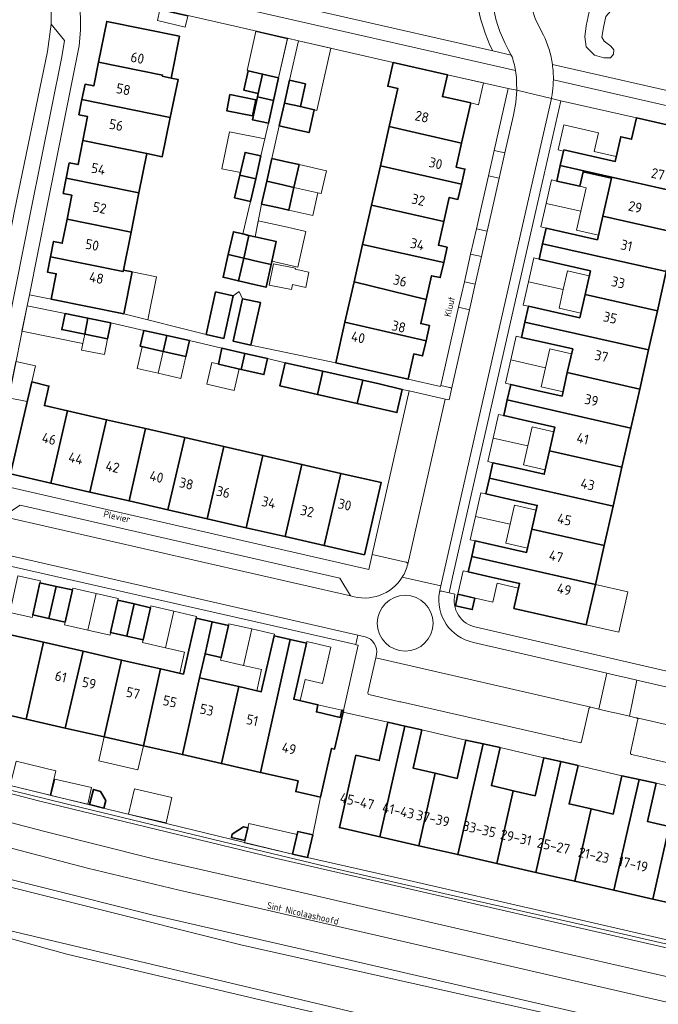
# Model space of a CAD drawing. Header units: metres. Extents: x 149984 to 156489, y 469398 to 478068.
# Tile 214 of 256: x 153212 to 153298, y 471893 to 472026. Entities that reach past the tile are written whole.
import ezdxf
from ezdxf.enums import TextEntityAlignment as Align

# ---------------------------------------------------------------- set-up
doc = ezdxf.new("R2010")
doc.units = ezdxf.units.M
doc.header["$LTSCALE"] = 0.75
for name, color, linetype, lineweight in [('B-WE-GR-BEPLANTING_CULTUUR_BOSPLANTSOEN-GV', 252, 'Continuous', 18), ('B-WE-GR-STRUIK-GV', 252, 'Continuous', 13), ('B-WE-OG-BEBOUWING-GV', 6, 'Continuous', 35), ('B-WE-OG-BEBOUWING-T18', 1, 'Continuous', 18), ('B-WE-OG-BEBOUWING_LUIFEL-GV', 6, 'Continuous', 18), ('B-WE-OG-BEBOUWING_OVERBOUWING-GV', 6, 'Continuous', 18), ('B-WE-OG-TERREIN_BEGROEID-GV', 252, 'Continuous', 18), ('B-WE-OG-TERREIN_ERF-GV', 252, 'Continuous', 18), ('B-WE-OG-TERREIN_OEVER-GV', 252, 'Continuous', 18), ('B-WE-OG-TOPOGRAFIE-T18', 7, 'Continuous', 18), ('B-WE-OG-WATER_MEER-GV', 252, 'Continuous', 18), ('B-WE-VH-GESLOTENVERHARDING_ASFALT-GV', 252, 'Continuous', 18), ('B-WE-VH-OPENVERHARDING_BETONSTRAATSTEEN-GV', 252, 'Continuous', 18), ('B-WE-VH-OPENVERHARDING_TEGEL-GV', 252, 'Continuous', 18)]:
    doc.layers.add(name, color=color, linetype=linetype, lineweight=lineweight)
doc.styles.add('NLCS-ISO-M500-T18', font='NLCS-ISO.ttf', dxfattribs={"height": 0.9})
doc.styles.add('NLCS-ISO-M750-T18', font='NLCS-ISO.ttf', dxfattribs={"height": 1.35})

msp = doc.modelspace()

# ---------------------------------------------------------------- linework, layer by layer
at = {"layer": 'B-WE-GR-BEPLANTING_CULTUUR_BOSPLANTSOEN-GV', "flags": 128}
msp.add_lwpolyline([(153356.097, 471867.787), (153356.269, 471868.544), (153354.807, 471868.817), (153339.88, 471871.833), (153316.633, 471877.492), (153292.601, 471882.981), (153266.595, 471888.606), (153245.396, 471893.479), (153218.42, 471899.88), (153202.957, 471904.16), (153183.502, 471909.725), (153147.79, 471919.13), (153125.564, 471925.743), (153105.393, 471931.173)], dxfattribs=at)
at = {"layer": 'B-WE-GR-STRUIK-GV', "flags": 128}
msp.add_lwpolyline([(153325.244, 471895.339), (153307.399, 471899.36), (153288.168, 471903.784), (153271.801, 471907.482), (153254.682, 471911.382), (153239.499, 471915.013), (153220.348, 471919.626), (153201.951, 471924.118), (153185.643, 471928.645), (153185.641, 471928.636), (153183.221, 471929.169), (153183.251, 471929.309), (153100.262, 471952.346), (153100.152, 471951.814), (153108.216, 471949.572), (153125.983, 471944.566), (153162.392, 471934.436), (153187.967, 471927.437), (153214.762, 471920.502), (153246.315, 471912.859), (153311.783, 471897.875), (153325.138, 471894.845), (153325.237, 471895.248)], dxfattribs=at)
at = {"layer": 'B-WE-OG-BEBOUWING-GV', "flags": 128}
for points in [[(153222.683, 472020.049), (153231.313, 472018.316), (153231.28, 472018.15), (153232.45, 472017.91), (153233.59, 472023.55), (153223.78, 472025.53)], [(153220.449, 472015.011), (153232.357, 472012.595), (153233.407, 472017.714), (153232.45, 472017.91), (153231.28, 472018.15), (153231.313, 472018.316), (153222.683, 472020.049), (153222.04, 472016.84), (153220.86, 472017.07)], [(153244.208, 472015.83), (153244.79, 472018.44), (153242.872, 472018.877), (153242.288, 472016.258)], [(153261.876, 472011.362), (153271.62, 472009.138), (153272.85, 472014.56), (153269.04, 472015.423), (153269.706, 472018.363), (153262.398, 472020.018), (153261.67, 472016.804), (153263.038, 472016.494)], [(153244.105, 472015.37), (153246.255, 472014.885), (153246.94, 472017.95), (153244.79, 472018.44), (153244.208, 472015.83)], [(153248.43, 472017.61), (153247.735, 472014.54), (153249.885, 472014.055), (153250.58, 472017.12)], [(153229.188, 472007.727), (153231.272, 472007.302), (153232.357, 472012.595), (153220.449, 472015.011), (153220.04, 472012.96), (153221.21, 472012.72), (153220.565, 472009.484)], [(153243.877, 472014.979), (153240.39, 472015.677), (153239.956, 472013.507), (153243.443, 472012.81)], [(153246.255, 472014.885), (153244.105, 472015.37), (153243.42, 472012.3), (153245.57, 472011.82)], [(153249.885, 472014.055), (153247.735, 472014.54), (153247.04, 472011.47), (153249.19, 472010.99), (153251.062, 472010.566), (153251.757, 472013.631)], [(153295.18, 472012.551), (153294.529, 472009.663), (153293.08, 472009.99), (153292.327, 472006.673), (153285.41, 472008.23), (153284.931, 472006.133), (153301.597, 472002.357), (153303.482, 472010.677)], [(153271.62, 472009.138), (153261.876, 472011.362), (153260.675, 472006.07), (153271.595, 472003.598), (153272.06, 472005.65), (153270.89, 472005.92)], [(153220.565, 472009.484), (153219.92, 472006.25), (153218.74, 472006.48), (153218.33, 472004.421), (153228.126, 472002.433), (153229.188, 472007.727)], [(153241.73, 472004.835), (153243.87, 472004.35), (153244.56, 472007.42), (153242.43, 472007.9)], [(153247.505, 472003.52), (153249.018, 472003.171), (153249.714, 472006.247), (153248.2, 472006.59), (153246.05, 472007.07), (153245.36, 472004.005)], [(153260.675, 472006.07), (153259.477, 472000.788), (153269.229, 471998.598), (153269.96, 472001.82), (153271.13, 472001.55), (153271.595, 472003.598)], [(153300.404, 471997.091), (153301.597, 472002.357), (153284.931, 472006.133), (153284.45, 472004.03), (153287.57, 472003.33), (153288.011, 472005.281), (153291.816, 472004.42), (153290.653, 471999.291)], [(153218.33, 472004.421), (153217.92, 472002.36), (153219.1, 472002.13), (153218.445, 471998.897), (153227.063, 471997.138), (153228.126, 472002.433)], [(153243.18, 472001.28), (153243.87, 472004.35), (153241.73, 472004.835), (153241.03, 472001.77)], [(153249.018, 472003.171), (153247.505, 472003.52), (153245.36, 472004.005), (153244.67, 472000.94), (153246.81, 472000.45), (153248.324, 472000.107)], [(153259.477, 472000.788), (153258.279, 471995.506), (153269.21, 471993.069), (153269.67, 471995.12), (153268.5, 471995.38), (153269.229, 471998.598)], [(153226, 471991.843), (153226.04, 471992.04), (153227.063, 471997.138), (153218.445, 471998.897), (153217.79, 471995.66), (153216.62, 471995.89), (153216.205, 471993.832)], [(153299.21, 471991.824), (153300.404, 471997.091), (153290.653, 471999.291), (153289.936, 471996.128), (153283.02, 471997.69), (153282.544, 471995.595)], [(153242.25, 471993.652), (153242.955, 471996.718), (153242.154, 471996.902), (153240.86, 471997.2), (153240.165, 471994.135)], [(153242.25, 471993.652), (153244.335, 471993.17), (153245.95, 471992.797), (153246.647, 471995.874), (153245.03, 471996.24), (153243.786, 471996.526), (153242.955, 471996.718)], [(153266.85, 471988.058), (153267.58, 471991.28), (153268.75, 471991.02), (153269.21, 471993.069), (153258.279, 471995.506), (153257.134, 471990.458)], [(153282.544, 471995.595), (153282.07, 471993.51), (153288.983, 471991.926), (153288.264, 471988.757), (153298.015, 471986.549), (153299.21, 471991.824)], [(153226.04, 471992.04), (153226, 471991.843), (153216.205, 471993.832), (153215.79, 471991.77), (153216.97, 471991.54), (153216.29, 471988.14), (153226.07, 471986.16), (153227.21, 471991.8)], [(153240.165, 471994.135), (153239.47, 471991.07), (153241.546, 471990.587), (153242.25, 471993.652)], [(153244.335, 471993.17), (153242.25, 471993.652), (153241.546, 471990.587), (153243.64, 471990.1), (153245.257, 471989.734), (153245.95, 471992.797)], [(153266.825, 471982.527), (153267.29, 471984.57), (153266.12, 471984.84), (153266.85, 471988.058), (153257.134, 471990.458), (153255.896, 471984.999)], [(153240.842, 471988.573), (153238.45, 471989.101), (153237.183, 471983.359), (153239.575, 471982.831)], [(153296.821, 471981.281), (153298.015, 471986.549), (153288.264, 471988.757), (153287.55, 471985.609), (153280.64, 471987.16), (153280.145, 471984.998)], [(153243.233, 471981.912), (153244.5, 471987.653), (153242.108, 471988.182), (153240.841, 471982.44)], [(153220.82, 471983.4), (153221.25, 471985.555), (153218.17, 471986.17), (153217.73, 471984.02)], [(153224.33, 471984.94), (153221.25, 471985.555), (153220.82, 471983.4), (153223.91, 471982.78)], [(153255.896, 471984.999), (153254.66, 471979.55), (153264.42, 471977.34), (153265.19, 471980.74), (153266.36, 471980.48), (153266.825, 471982.527)], [(153280.145, 471984.998), (153279.68, 471982.97), (153282.8, 471982.27), (153286.6, 471981.417), (153285.876, 471978.224), (153295.628, 471976.015), (153296.821, 471981.281)], [(153231.38, 471981.075), (153231.87, 471983.22), (153228.8, 471983.91), (153228.31, 471981.77)], [(153231.87, 471983.22), (153231.38, 471981.075), (153234.45, 471980.38), (153234.94, 471982.53)], [(153241.9, 471978.665), (153242.395, 471980.815), (153239.32, 471981.52), (153238.83, 471979.37)], [(153241.9, 471978.665), (153244.97, 471977.96), (153245.47, 471980.11), (153242.395, 471980.815)], [(153252.928, 471978.403), (153249.85, 471979.1), (153247.844, 471979.554), (153247.132, 471976.426), (153252.206, 471975.272)], [(153257.562, 471974.054), (153258.295, 471977.189), (153252.928, 471978.403), (153252.206, 471975.272)], [(153285.876, 471978.224), (153285.158, 471975.06), (153281.38, 471975.92), (153278.26, 471976.63), (153277.784, 471974.548), (153294.437, 471970.758), (153295.628, 471976.015)], [(153216.256, 471963.33), (153218.492, 471973.081), (153215.39, 471973.79), (153216, 471976.42), (153213.67, 471976.96), (153210.82, 471964.57)], [(153257.562, 471974.054), (153262.898, 471972.84), (153263.61, 471975.97), (153260.5, 471976.69), (153258.295, 471977.189)], [(153277.784, 471974.548), (153277.3, 471972.43), (153280.41, 471971.72), (153284.204, 471970.854), (153283.487, 471967.691), (153293.241, 471965.482), (153294.437, 471970.758)], [(153221.517, 471962.131), (153223.759, 471971.877), (153218.492, 471973.081), (153216.256, 471963.33)], [(153223.759, 471971.877), (153221.517, 471962.131), (153226.788, 471960.929), (153229.027, 471970.673)], [(153234.294, 471969.469), (153229.027, 471970.673), (153226.788, 471960.929), (153232.039, 471959.731)], [(153237.31, 471958.529), (153239.562, 471968.265), (153234.294, 471969.469), (153232.039, 471959.731)], [(153239.562, 471968.265), (153237.31, 471958.529), (153242.571, 471957.329), (153244.83, 471967.061)], [(153242.571, 471957.329), (153247.842, 471956.127), (153250.097, 471965.857), (153244.83, 471967.061)], [(153293.241, 471965.482), (153283.487, 471967.691), (153282.768, 471964.523), (153278.96, 471965.38), (153275.85, 471966.08), (153275.384, 471964.002), (153292.048, 471960.215)], [(153250.097, 471965.857), (153247.842, 471956.127), (153253.093, 471954.93), (153255.365, 471964.653)], [(153255.365, 471964.653), (153253.093, 471954.93), (153258.53, 471953.69), (153260.76, 471963.42)], [(153281.096, 471957.148), (153290.854, 471954.948), (153292.048, 471960.215), (153275.384, 471964.002), (153274.91, 471961.89), (153278.01, 471961.19), (153281.817, 471960.33)], [(153290.854, 471954.948), (153281.096, 471957.148), (153280.381, 471953.994), (153276.58, 471954.85), (153273.47, 471955.55), (153272.991, 471953.466), (153289.661, 471949.682)], [(153272.991, 471953.466), (153272.51, 471951.37), (153275.62, 471950.67), (153279.432, 471949.812), (153278.67, 471946.45), (153288.43, 471944.25), (153289.661, 471949.682)], [(153216.965, 471949.425), (153214.78, 471949.913), (153213.805, 471945.59), (153215.986, 471945.103)], [(153216.965, 471949.425), (153215.986, 471945.103), (153218.176, 471944.614), (153219.151, 471948.937)], [(153226.515, 471942.708), (153227.488, 471947.052), (153225.295, 471947.552), (153224.315, 471943.21)], [(153271.134, 471948.36), (153270.785, 471946.809), (153273.058, 471946.298), (153273.407, 471947.848)], [(153227.488, 471947.052), (153226.515, 471942.708), (153228.701, 471942.21), (153229.69, 471946.549)], [(153237.039, 471940.329), (153238.015, 471944.656), (153235.822, 471945.157), (153234.844, 471940.824), (153234.118, 471937.608), (153231.055, 471938.304), (153228.722, 471927.949), (153233.983, 471926.753), (153236.313, 471937.11)], [(153238.015, 471944.656), (153237.039, 471940.329), (153239.222, 471939.836), (153240.207, 471944.156)], [(153209.123, 471940.107), (153207.995, 471935.185), (153207.445, 471932.784), (153212.917, 471931.54), (153215.269, 471941.89), (153209.816, 471943.129)], [(153218.181, 471930.344), (153220.586, 471940.682), (153215.269, 471941.89), (153212.917, 471931.54)], [(153239.254, 471925.555), (153244.525, 471924.357), (153248.534, 471942.273), (153246.341, 471942.773), (153244.622, 471935.222), (153241.572, 471935.915)], [(153252.605, 471921.004), (153254.093, 471927.588), (153254.504, 471927.493), (153255.639, 471932.493), (153255.688, 471932.709), (153255.493, 471932.753), (153255.271, 471931.778), (153252.044, 471932.511), (153252.265, 471933.486), (153248.998, 471934.228), (153250.716, 471941.775), (153248.534, 471942.273), (153244.525, 471924.357), (153249.591, 471923.206), (153249.264, 471921.772)], [(153220.586, 471940.682), (153218.181, 471930.344), (153223.452, 471929.146), (153225.796, 471939.499)], [(153231.055, 471938.304), (153225.796, 471939.499), (153223.452, 471929.146), (153228.722, 471927.949)], [(153233.983, 471926.753), (153239.254, 471925.555), (153241.572, 471935.915), (153236.313, 471937.11)], [(153261.689, 471931.132), (153260.519, 471925.961), (153257.373, 471926.682), (153255.144, 471916.921), (153260.586, 471915.682), (153263.984, 471930.612)], [(153266.279, 471930.091), (153263.984, 471930.612), (153260.586, 471915.682), (153265.841, 471914.486), (153268.062, 471924.246), (153265.093, 471924.935)], [(153265.841, 471914.486), (153271.115, 471913.286), (153274.514, 471928.219), (153272.21, 471928.726), (153271.031, 471923.557), (153268.062, 471924.246)], [(153276.352, 471912.094), (153278.584, 471921.901), (153275.639, 471922.584), (153276.818, 471927.711), (153274.514, 471928.219), (153271.115, 471913.286)], [(153278.584, 471921.901), (153276.352, 471912.094), (153281.615, 471910.896), (153285.011, 471925.817), (153282.707, 471926.345), (153281.529, 471921.218)], [(153285.011, 471925.817), (153281.615, 471910.896), (153286.871, 471909.7), (153289.089, 471919.442), (153286.118, 471920.126), (153287.315, 471925.289)], [(153292.146, 471908.499), (153295.539, 471923.407), (153293.244, 471923.912), (153292.059, 471918.757), (153289.089, 471919.442), (153286.871, 471909.7)], [(153295.539, 471923.407), (153292.146, 471908.499), (153297.398, 471907.304), (153299.625, 471917.089), (153296.672, 471917.763), (153297.833, 471922.902)], [(153221.451, 471920.06), (153223.388, 471919.549), (153223.662, 471920.588), (153222.951, 471921.81), (153221.981, 471922.066)], [(153297.398, 471907.304), (153302.643, 471906.11), (153306.036, 471921.017), (153303.738, 471921.553), (153302.578, 471916.414), (153299.625, 471917.089)], [(153242.23, 471917.04), (153240.698, 471916.032), (153240.596, 471915.59), (153242.413, 471915.172), (153242.812, 471916.906)], [(153250.87, 471912.893), (153251.569, 471915.934), (153249.546, 471916.4), (153248.847, 471913.358)]]:
    msp.add_lwpolyline(points, close=True, dxfattribs=at)
at = {"layer": 'B-WE-OG-BEBOUWING_LUIFEL-GV', "flags": 128}
for points in [[(153246.94, 472017.95), (153248.135, 472023.194), (153243.907, 472024.158), (153242.711, 472018.914)], [(153251.757, 472013.631), (153252.092, 472013.555), (153253.989, 472021.931), (153249.64, 472022.92), (153248.43, 472017.61), (153250.58, 472017.12), (153249.885, 472014.055)], [(153269.706, 472018.363), (153269.04, 472015.423), (153272.85, 472014.56), (153273.919, 472014.318), (153274.586, 472017.261)], [(153285.37, 472008.057), (153285.41, 472008.23), (153292.327, 472006.673), (153292.477, 472007.335), (153289.516, 472008.001), (153290.085, 472010.532), (153285.403, 472011.586), (153284.646, 472008.22)], [(153241.799, 472005.179), (153242.43, 472007.9), (153244.56, 472007.42), (153245.092, 472009.698), (153240.327, 472010.659), (153239.323, 472005.678)], [(153249.714, 472006.247), (153249.018, 472003.171), (153252.26, 472002.436), (153252.694, 472002.338), (153253.391, 472005.414)], [(153284.45, 472004.03), (153283.739, 472004.19), (153283.026, 472001.014), (153287.703, 471999.957), (153288.421, 472003.138), (153287.57, 472003.33)], [(153252.26, 472002.436), (153249.018, 472003.171), (153248.324, 472000.107), (153251.566, 471999.373)], [(153287.703, 471999.957), (153283.026, 472001.014), (153282.312, 471997.85), (153283.02, 471997.69), (153289.936, 471996.128), (153290.076, 471996.746), (153287.128, 471997.412)], [(153243.786, 471996.527), (153246.647, 471995.874), (153246.048, 471993.228), (153249.559, 471992.433), (153250.647, 471997.233), (153248.136, 471997.802), (153244.218, 471998.689)], [(153282.07, 471993.51), (153281.368, 471993.671), (153280.634, 471990.47), (153285.326, 471989.417), (153285.888, 471991.921), (153288.832, 471991.26), (153288.983, 471991.926)], [(153227.21, 471991.8), (153226.07, 471986.16), (153229.323, 471985.34), (153230.509, 471991.123)], [(153285.326, 471989.417), (153280.634, 471990.47), (153279.927, 471987.32), (153280.64, 471987.16), (153287.55, 471985.609), (153287.695, 471986.247), (153284.762, 471986.906)], [(153218.17, 471986.17), (153213.04, 471987.2), (153212.36, 471983.81), (153220.572, 471982.163), (153220.82, 471983.4), (153217.73, 471984.02)], [(153223.91, 471982.78), (153220.82, 471983.4), (153220.572, 471982.163), (153220.398, 471981.267), (153223.499, 471980.664)], [(153279.68, 471982.97), (153278.986, 471983.126), (153278.274, 471979.954), (153282.955, 471978.889), (153283.532, 471981.424), (153286.451, 471980.76), (153286.6, 471981.417)], [(153231.38, 471981.075), (153228.559, 471981.714), (153227.895, 471978.781), (153230.716, 471978.142)], [(153231.38, 471981.075), (153230.716, 471978.142), (153233.786, 471977.447), (153234.45, 471980.38)], [(153213.67, 471976.96), (153214.167, 471979.118), (153211.54, 471979.723), (153210.555, 471974.813), (153213.061, 471974.311)], [(153241.65, 471978.722), (153237.958, 471979.57), (153237.287, 471976.651), (153240.979, 471975.803)], [(153282.955, 471978.889), (153278.274, 471979.954), (153277.554, 471976.791), (153278.26, 471976.63), (153285.158, 471975.06), (153285.293, 471975.654), (153282.37, 471976.319)], [(153277.3, 471972.43), (153276.598, 471972.59), (153275.871, 471969.405), (153280.563, 471968.349), (153281.141, 471970.917), (153284.069, 471970.258), (153284.204, 471970.854)], [(153280.563, 471968.349), (153275.871, 471969.405), (153275.158, 471966.236), (153275.85, 471966.08), (153282.768, 471964.523), (153282.907, 471965.136), (153279.987, 471965.794)], [(153273.497, 471958.858), (153278.185, 471957.803), (153278.767, 471960.37), (153281.677, 471959.711), (153281.817, 471960.33), (153274.91, 471961.89), (153274.215, 471962.046)], [(153278.185, 471957.803), (153273.497, 471958.858), (153272.787, 471955.704), (153273.47, 471955.55), (153280.381, 471953.994), (153280.513, 471954.574), (153277.606, 471955.229)], [(153272.51, 471951.37), (153271.846, 471951.52), (153271.134, 471948.36), (153275.822, 471947.305), (153276.396, 471949.853), (153279.294, 471949.201), (153279.432, 471949.812)], [(153213.805, 471945.59), (153214.78, 471949.913), (153214.835, 471950.158), (153211.814, 471950.84), (153210.703, 471945.914), (153213.724, 471945.233)], [(153222.341, 471948.466), (153219.204, 471949.173), (153219.151, 471948.937), (153218.176, 471944.614), (153218.093, 471944.248), (153221.231, 471943.54)], [(153222.341, 471948.466), (153221.231, 471943.54), (153224.236, 471942.862), (153224.315, 471943.21), (153225.295, 471947.552), (153225.348, 471947.787)], [(153289.661, 471949.682), (153288.43, 471944.25), (153292.804, 471943.257), (153294.037, 471948.689)], [(153232.828, 471946.083), (153229.744, 471946.786), (153229.69, 471946.549), (153228.622, 471941.862), (153231.706, 471941.159)], [(153232.828, 471946.083), (153231.706, 471941.159), (153234.286, 471940.573), (153233.637, 471937.717), (153234.118, 471937.608), (153235.822, 471945.157), (153235.875, 471945.388)], [(153243.344, 471943.685), (153240.26, 471944.388), (153240.207, 471944.156), (153239.222, 471939.836), (153239.138, 471939.467), (153242.221, 471938.763)], [(153243.344, 471943.685), (153242.221, 471938.763), (153244.659, 471938.21), (153244.012, 471935.361), (153244.622, 471935.222), (153246.341, 471942.773), (153246.391, 471942.99)], [(153250.716, 471941.775), (153248.998, 471934.228), (153249.871, 471934.03), (153250.519, 471936.876), (153252.89, 471936.336), (153254.01, 471941.256), (153250.766, 471941.994)], [(153255.493, 471932.753), (153252.265, 471933.486), (153252.044, 471932.511), (153255.271, 471931.778)], [(153223.452, 471929.146), (153222.721, 471925.918), (153227.992, 471924.725), (153228.722, 471927.949)], [(153242.949, 471917.5), (153242.34, 471914.853), (153248.847, 471913.358), (153249.455, 471916.004)]]:
    msp.add_lwpolyline(points, close=True, dxfattribs=at)
at = {"layer": 'B-WE-OG-BEBOUWING_OVERBOUWING-GV', "flags": 128}
for points in [[(153230.618, 472025.642), (153234.359, 472024.783), (153234.697, 472026.255), (153230.957, 472027.114)], [(153246.267, 471992.876), (153245.69, 471990.016), (153248.672, 471989.415), (153248.806, 471990.078), (153250.621, 471989.712), (153251.036, 471991.767), (153249.183, 471992.141), (153249.212, 471992.282)], [(153210.783, 471922.603), (153216.143, 471921.301), (153216.941, 471924.586), (153211.581, 471925.888)], [(153216.79, 471923.469), (153216.265, 471921.23), (153221.227, 471920.066), (153221.752, 471922.306)], [(153226.739, 471918.727), (153231.799, 471917.584), (153232.566, 471920.982), (153227.507, 471922.126)]]:
    msp.add_lwpolyline(points, close=True, dxfattribs=at)
at = {"layer": 'B-WE-OG-TERREIN_BEGROEID-GV', "flags": 128}
for points in [[(153214.226, 472035.642), (153275.83, 472021.57)], [(153281.73, 472025.51), (153282.66, 472023.7)], [(153283.862, 472019.728), (153319.684, 472011.625), (153327.573, 472023.67), (153326.756, 472024.475)], [(153100.971, 471976.704), (153098.355, 471963.569), (153095.438, 471949.326), (153096.428, 471949.061), (153098.517, 471948.477), (153129.103, 471939.924), (153152.39, 471933.375), (153185.103, 471924.371), (153215.252, 471916.427), (153229.926, 471912.767), (153248.701, 471908.477), (153284.875, 471900.134)], [(153284.875, 471900.134), (153325.764, 471890.793), (153326.527, 471894.154), (153325.247, 471894.456), (153325.123, 471894.552), (153325.102, 471894.696), (153325.138, 471894.845), (153311.783, 471897.875), (153246.315, 471912.859), (153214.762, 471920.502), (153187.967, 471927.437), (153162.392, 471934.436), (153125.983, 471944.566), (153108.216, 471949.572), (153100.152, 471951.814), (153100.262, 471952.346), (153100.381, 471952.921), (153105.32, 471976.796), (153102.434, 471977.379)], [(153320.672, 471897.006), (153304.185, 471900.704), (153283.865, 471905.357), (153263.975, 471909.916), (153250.87, 471912.893), (153248.847, 471913.358), (153202.058, 471924.722), (153185.761, 471929.182), (153185.643, 471928.645), (153201.951, 471924.118)], [(153201.951, 471924.118), (153220.348, 471919.626), (153239.499, 471915.013), (153254.682, 471911.382), (153271.801, 471907.482), (153288.168, 471903.784), (153307.399, 471899.36), (153325.244, 471895.339)], [(153199.717, 471912.729), (153229.87, 471905.174), (153261.072, 471898.033), (153293.304, 471890.61), (153351.322, 471877.779), (153358.022, 471876.262), (153358.11, 471876.648), (153358.472, 471878.407), (153358.1, 471879.672), (153323.695, 471887.781), (153244.247, 471906.051), (153233.552, 471908.479), (153221.212, 471911.447), (153182.602, 471921.582)]]:
    msp.add_lwpolyline(points, dxfattribs=at)
at = {"layer": 'B-WE-OG-TERREIN_BEGROEID-GV'}
for points in [[(153275.83, 472021.57, -0.168113), (153273.934, 472035.096)], [(153280.661, 472032.478, 0.1307457), (153281.73, 472025.51)], [(153282.66, 472023.7, -0.0769973), (153283.862, 472019.728)]]:
    msp.add_lwpolyline(points, format="xyb", dxfattribs=at)
at = {"layer": 'B-WE-OG-TERREIN_BEGROEID-GV', "flags": 128}
for points in [[(153290.002, 472028.983), (153291.43, 472029.322), (153292.412, 472029.67), (153293.33, 472029.48), (153293.742, 472029.322), (153293.995, 472028.435), (153293.552, 472027.801), (153292.697, 472027.485), (153291.746, 472026.978), (153291.081, 472026.218), (153290.764, 472024.697), (153290.543, 472023.398), (153290.828, 472022.86), (153291.746, 472022.195), (153292.126, 472021.719), (153292.095, 472021.118), (153291.683, 472020.642), (153290.796, 472020.611), (153289.561, 472020.991), (153288.418, 472022.106), (153288.249, 472023.475), (153288.426, 472024.922), (153288.803, 472026.808)], [(153290.002, 472028.983), (153288.803, 472026.808), (153288.426, 472024.922), (153288.249, 472023.475), (153288.418, 472022.106), (153289.561, 472020.991), (153290.796, 472020.611), (153291.683, 472020.642), (153292.095, 472021.118), (153292.126, 472021.719), (153291.746, 472022.195), (153290.828, 472022.86), (153290.543, 472023.398), (153290.764, 472024.697), (153291.081, 472026.218), (153291.746, 472026.978), (153292.697, 472027.485), (153293.552, 472027.801), (153293.995, 472028.435), (153293.742, 472029.322), (153293.33, 472029.48), (153292.412, 472029.67), (153291.43, 472029.322)]]:
    msp.add_lwpolyline(points, close=True, dxfattribs=at)
at = {"layer": 'B-WE-OG-TERREIN_ERF-GV', "flags": 128}
for points in [[(153220.2, 472027.36), (153220.27, 472025.34), (153220.25, 472024.35), (153220.05, 472022.24), (153219.89, 472021.37), (153215.624, 472000), (153213.37, 471988.71), (153216.29, 471988.14), (153216.97, 471991.54), (153215.79, 471991.77), (153216.205, 471993.832), (153216.62, 471995.89), (153217.79, 471995.66), (153218.445, 471998.897), (153219.1, 472002.13), (153217.92, 472002.36), (153218.33, 472004.421), (153218.74, 472006.48), (153219.92, 472006.25), (153220.565, 472009.484), (153221.21, 472012.72), (153220.04, 472012.96), (153220.449, 472015.011), (153220.86, 472017.07), (153222.04, 472016.84), (153222.683, 472020.049), (153223.78, 472025.53), (153233.59, 472023.55), (153232.45, 472017.91), (153233.407, 472017.714), (153232.357, 472012.595), (153231.272, 472007.302), (153229.188, 472007.727), (153228.126, 472002.433), (153227.063, 471997.138), (153226.04, 471992.04), (153227.21, 471991.8), (153226.07, 471986.16), (153237.183, 471983.359), (153238.45, 471989.101), (153240.842, 471988.573), (153241.644, 471989.14), (153242.108, 471988.182), (153244.5, 471987.653), (153243.233, 471981.912), (153254.66, 471979.55), (153255.896, 471984.999), (153257.134, 471990.458), (153258.279, 471995.506), (153259.477, 472000.788), (153260.675, 472006.07), (153261.876, 472011.362), (153263.038, 472016.494), (153261.67, 472016.804), (153262.398, 472020.018), (153249.64, 472022.92), (153248.43, 472017.61), (153250.58, 472017.12), (153249.885, 472014.055), (153251.757, 472013.631), (153251.062, 472010.566), (153249.19, 472010.99), (153247.04, 472011.47), (153246.05, 472007.07), (153248.2, 472006.59), (153249.714, 472006.247), (153249.018, 472003.171), (153248.324, 472000.107), (153246.81, 472000.45), (153244.67, 472000.94), (153243.786, 471996.526), (153245.03, 471996.24), (153246.647, 471995.874), (153245.95, 471992.797), (153245.257, 471989.734), (153243.64, 471990.1), (153241.546, 471990.587), (153239.47, 471991.07), (153240.165, 471994.135), (153240.86, 471997.2), (153242.154, 471996.902), (153243.18, 472001.28), (153241.03, 472001.77), (153241.73, 472004.835), (153242.43, 472007.9), (153244.56, 472007.42), (153245.57, 472011.82), (153243.42, 472012.3), (153244.105, 472015.37), (153244.208, 472015.83), (153242.288, 472016.258), (153242.872, 472018.877), (153244.79, 472018.44), (153246.94, 472017.95), (153248.17, 472023.27), (153219.94, 472029.76)], [(153298.015, 471986.549), (153296.821, 471981.281), (153295.628, 471976.015), (153294.437, 471970.758), (153293.241, 471965.482), (153292.048, 471960.215), (153290.854, 471954.948), (153289.661, 471949.682), (153288.43, 471944.25), (153278.67, 471946.45), (153279.432, 471949.812), (153275.62, 471950.67), (153272.51, 471951.37), (153272.991, 471953.466), (153273.47, 471955.55), (153276.58, 471954.85), (153280.381, 471953.994), (153281.096, 471957.148), (153281.817, 471960.33), (153278.01, 471961.19), (153274.91, 471961.89), (153275.384, 471964.002), (153275.85, 471966.08), (153278.96, 471965.38), (153282.768, 471964.523), (153283.487, 471967.691), (153284.204, 471970.854), (153280.41, 471971.72), (153277.3, 471972.43), (153277.784, 471974.548), (153278.26, 471976.63), (153281.38, 471975.92), (153285.158, 471975.06), (153285.876, 471978.224), (153286.6, 471981.417), (153282.8, 471982.27), (153279.68, 471982.97), (153280.145, 471984.998), (153280.64, 471987.16), (153287.55, 471985.609), (153288.264, 471988.757), (153288.983, 471991.926), (153282.07, 471993.51), (153282.544, 471995.595), (153283.02, 471997.69), (153289.936, 471996.128), (153290.653, 471999.291), (153291.816, 472004.42), (153288.011, 472005.281), (153287.57, 472003.33), (153284.45, 472004.03), (153284.931, 472006.133), (153285.41, 472008.23), (153292.327, 472006.673), (153293.08, 472009.99), (153294.529, 472009.663), (153295.18, 472012.551), (153284.98, 472014.85), (153281.609, 472000), (153270.41, 471950.662), (153269.951, 471948.557), (153270.716, 471948.392)], [(153273.601, 471943.923), (153322.299, 471932.709), (153328.3, 471931.35), (153335.592, 471963.137), (153343.943, 472000), (153344.269, 472001.441), (153315.87, 472007.93), (153303.482, 472010.677), (153301.597, 472002.357), (153300.404, 471997.091), (153299.21, 471991.824), (153298.015, 471986.549)], [(153209.816, 471943.129), (153215.269, 471941.89), (153220.586, 471940.682), (153225.796, 471939.499), (153231.055, 471938.304), (153234.118, 471937.608), (153234.844, 471940.824), (153235.822, 471945.157), (153238.015, 471944.656), (153240.207, 471944.156), (153239.222, 471939.836), (153237.039, 471940.329), (153236.313, 471937.11), (153241.572, 471935.915), (153244.622, 471935.222), (153246.341, 471942.773), (153248.534, 471942.273), (153250.716, 471941.775), (153248.998, 471934.228), (153252.265, 471933.486), (153252.044, 471932.511), (153255.271, 471931.778), (153255.493, 471932.753), (153255.688, 471932.709), (153257.69, 471941.488), (153257.376, 471941.549), (153257.385, 471941.595), (153209.135, 471952.523)], [(153255.639, 471932.493), (153254.504, 471927.493), (153254.093, 471927.588), (153252.605, 471921.004), (153251.569, 471915.934), (153250.87, 471912.893), (153263.975, 471909.916), (153283.865, 471905.357), (153304.185, 471900.704), (153320.672, 471897.006)], [(153320.676, 471897.081), (153325.063, 471916.338), (153325.174, 471916.461), (153325.307, 471916.487), (153318.909, 471918.098), (153317.711, 471912.928), (153320.874, 471912.216), (153318.641, 471902.469), (153313.212, 471903.705), (153307.931, 471904.906), (153302.643, 471906.11), (153297.398, 471907.304), (153292.146, 471908.499), (153286.871, 471909.7), (153281.615, 471910.896), (153276.352, 471912.094), (153271.115, 471913.286), (153265.841, 471914.486), (153260.586, 471915.682), (153255.144, 471916.921), (153257.373, 471926.682), (153260.519, 471925.961), (153261.689, 471931.132), (153255.639, 471932.493)]]:
    msp.add_lwpolyline(points, dxfattribs=at)
for points in [[(153271.595, 472003.598), (153271.13, 472001.55), (153269.96, 472001.82), (153269.229, 471998.598), (153268.5, 471995.38), (153269.67, 471995.12), (153269.21, 471993.069), (153268.75, 471991.02), (153267.58, 471991.28), (153266.85, 471988.058), (153266.12, 471984.84), (153267.29, 471984.57), (153266.825, 471982.527), (153266.36, 471980.48), (153265.19, 471980.74), (153264.42, 471977.34), (153268.79, 471976.35), (153268.822, 471976.49), (153271.218, 471987.04), (153271.992, 471990.447), (153272.842, 471994.189), (153273.617, 471997.603), (153274.161, 472000), (153275.235, 472004.729), (153276.01, 472008.142), (153277.91, 472016.51), (153269.706, 472018.363), (153269.04, 472015.423), (153272.85, 472014.56), (153271.62, 472009.138), (153270.89, 472005.92), (153272.06, 472005.65)], [(153243.877, 472014.979), (153243.443, 472012.81), (153239.956, 472013.507), (153240.39, 472015.677)], [(153241.9, 471978.665), (153238.83, 471979.37), (153239.32, 471981.52), (153234.94, 471982.53), (153234.45, 471980.38), (153231.38, 471981.075), (153228.31, 471981.77), (153228.8, 471983.91), (153224.33, 471984.94), (153223.91, 471982.78), (153220.82, 471983.4), (153217.73, 471984.02), (153218.17, 471986.17), (153213.04, 471987.2), (153208.25, 471963.32), (153259.097, 471951.71), (153259.557, 471953.733), (153264.568, 471975.772), (153263.61, 471975.97), (153262.898, 471972.84), (153257.562, 471974.054), (153252.206, 471975.272), (153247.132, 471976.426), (153247.844, 471979.554), (153245.47, 471980.11), (153244.97, 471977.96)], [(153229.027, 471970.673), (153234.294, 471969.469), (153239.562, 471968.265), (153244.83, 471967.061), (153250.097, 471965.857), (153255.365, 471964.653), (153260.76, 471963.42), (153258.53, 471953.69), (153253.093, 471954.93), (153247.842, 471956.127), (153242.571, 471957.329), (153237.31, 471958.529), (153232.039, 471959.731), (153226.788, 471960.929), (153221.517, 471962.131), (153216.256, 471963.33), (153210.82, 471964.57), (153213.67, 471976.96), (153216, 471976.42), (153215.39, 471973.79), (153218.492, 471973.081), (153223.759, 471971.877)], [(153216.965, 471949.425), (153219.151, 471948.937), (153218.176, 471944.614), (153215.986, 471945.103), (153213.805, 471945.59), (153214.78, 471949.913)], [(153227.488, 471947.052), (153229.69, 471946.549), (153228.701, 471942.21), (153226.515, 471942.708), (153224.315, 471943.21), (153225.295, 471947.552)], [(153271.134, 471948.36), (153273.407, 471947.848), (153273.058, 471946.298), (153270.785, 471946.809)], [(153212.917, 471931.54), (153207.445, 471932.784), (153207.995, 471935.185), (153204.779, 471935.922), (153202.058, 471924.722), (153248.847, 471913.358), (153249.546, 471916.4), (153251.569, 471915.934), (153252.605, 471921.004), (153249.264, 471921.772), (153249.591, 471923.206), (153244.525, 471924.357), (153239.254, 471925.555), (153233.983, 471926.753), (153228.722, 471927.949), (153223.452, 471929.146), (153218.181, 471930.344)], [(153268.062, 471924.246), (153271.031, 471923.557), (153272.21, 471928.726), (153266.279, 471930.091), (153265.093, 471924.935)], [(153282.707, 471926.345), (153276.818, 471927.711), (153275.639, 471922.584), (153278.584, 471921.901), (153281.529, 471921.218)], [(153289.089, 471919.442), (153292.059, 471918.757), (153293.244, 471923.912), (153287.315, 471925.289), (153286.118, 471920.126)], [(153221.451, 471920.06), (153221.981, 471922.066), (153222.951, 471921.81), (153223.662, 471920.588), (153223.388, 471919.549)], [(153303.738, 471921.553), (153297.833, 471922.902), (153296.672, 471917.763), (153299.625, 471917.089), (153302.578, 471916.414)], [(153242.23, 471917.04), (153242.812, 471916.906), (153242.413, 471915.172), (153240.596, 471915.59), (153240.698, 471916.032)]]:
    msp.add_lwpolyline(points, close=True, dxfattribs=at)
at = {"layer": 'B-WE-OG-TERREIN_ERF-GV'}
msp.add_lwpolyline([(153270.716, 471948.392, 0.4272291), (153273.601, 471943.923)], format="xyb", dxfattribs=at)
at = {"layer": 'B-WE-OG-TERREIN_OEVER-GV', "flags": 128}
for points in [[(153356.269, 471868.544), (153356.383, 471869.047), (153282.79, 471885.95), (153207, 471903.91), (153138.67, 471922.81), (153112.945, 471929.797), (153106.71, 471931.49), (153105.77, 471931.9), (153105.42, 471932.08), (153105.17, 471932.3), (153104.95, 471932.61), (153104.84, 471933.01), (153104.83, 471933.49), (153104.856, 471933.805), (153103.859, 471934.097), (153103.921, 471932.947)], [(153105.393, 471931.173), (153125.564, 471925.743), (153147.79, 471919.13), (153183.502, 471909.725), (153202.957, 471904.16), (153218.42, 471899.88), (153245.396, 471893.479), (153266.595, 471888.606), (153292.601, 471882.981), (153316.633, 471877.492), (153339.88, 471871.833), (153354.807, 471868.817), (153356.269, 471868.544)], [(153200.23, 471911.55), (153241.85, 471901.15), (153291.34, 471890.02), (153357.813, 471875.341), (153358.022, 471876.262), (153351.322, 471877.779), (153293.304, 471890.61), (153261.072, 471898.033), (153229.87, 471905.174), (153199.717, 471912.729)]]:
    msp.add_lwpolyline(points, dxfattribs=at)
at = {"layer": 'B-WE-OG-WATER_MEER-GV', "flags": 128}
for points in [[(153406.6, 471864.19), (153390.26, 471868.18), (153359.604, 471874.946), (153357.813, 471875.341), (153291.34, 471890.02), (153241.85, 471901.15), (153200.23, 471911.55)], [(153207, 471903.91), (153282.79, 471885.95), (153356.383, 471869.047), (153358.185, 471868.633), (153378.147, 471864.048), (153389.973, 471861.669), (153415.647, 471856.697)]]:
    msp.add_lwpolyline(points, dxfattribs=at)
at = {"layer": 'B-WE-VH-GESLOTENVERHARDING_ASFALT-GV', "flags": 128}
msp.add_lwpolyline([(153182.602, 471921.582), (153221.212, 471911.447), (153233.552, 471908.479), (153244.247, 471906.051), (153323.695, 471887.781), (153358.1, 471879.672), (153358.472, 471878.407), (153358.11, 471876.648), (153359.905, 471876.283), (153360.258, 471878.026), (153360.989, 471878.922), (153363.269, 471878.441), (153364.098, 471882.083), (153361.516, 471882.634), (153359.61, 471883.059), (153327.695, 471890.388), (153325.764, 471890.793), (153284.875, 471900.134), (153248.701, 471908.477), (153229.926, 471912.767), (153215.252, 471916.427), (153185.103, 471924.371)], dxfattribs=at)
at = {"layer": 'B-WE-VH-OPENVERHARDING_BETONSTRAATSTEEN-GV'}
for points in [[(153275.917, 472034.535, 0.1850697), (153278.324, 472021)], [(153281.73, 472025.51, -0.1307457), (153280.661, 472032.478)], [(153283.862, 472019.728, 0.0769973), (153282.66, 472023.7)], [(153278.324, 472021, -0.0540821), (153278.899, 472018.906)], [(153278.899, 472018.906, -0.0312622), (153279.022, 472017.658)], [(153283.993, 472017.661, 0.0391832), (153283.862, 472019.728)], [(153279.022, 472017.658, -0.0133886), (153279.03, 472017.21)], [(153283.937, 472016.592, 0.0205725), (153283.993, 472017.661)], [(153283.839, 472015.796, 0.0176301), (153283.937, 472016.592)], [(153283.72, 472015.134, 0.0107691), (153283.839, 472015.796)], [(153270, 471976.24, -0.4180328), (153270.244, 471975.996)], [(153264.368, 471952.433, -0.0806221), (153263.626, 471950.676)], [(153264.11, 471952.7, -0.3980766), (153264.368, 471952.433)], [(153263.626, 471950.676, -0.3452284), (153256.657, 471948.158)], [(153273.207, 471941.881, -0.41029), (153268.65, 471948.658)], [(153268.65, 471948.658, -0.4079903), (153268.964, 471948.77)], [(153260.261, 471944.463, -1), (153267.779, 471944.463)], [(153267.779, 471944.463, 1), (153260.261, 471944.463)], [(153267.779, 471944.463, -1), (153260.261, 471944.463)], [(153260.261, 471944.463, 1), (153267.779, 471944.463)], [(153258.625, 471942.64, -0.3857766), (153260.163, 471940.235)], [(153263.319, 471933.884, 0.0763914), (153263.452, 471933.854)], [(153288.761, 471932.877, -0.4322525), (153289.05, 471933.134)], [(153295.232, 471931.708, -0.4197324), (153295.352, 471931.37)], [(153285.349, 471928.875, 0.0764049), (153285.479, 471928.845)], [(153287.534, 471928.378, 0.5285733), (153287.778, 471928.537)], [(153296.543, 471926.323, 0.0749554), (153296.663, 471926.296)]]:
    msp.add_lwpolyline(points, format="xyb", dxfattribs=at)
at = {"layer": 'B-WE-VH-OPENVERHARDING_BETONSTRAATSTEEN-GV', "flags": 128}
for points in [[(153204.66, 471965.98), (153205.118, 471967.904), (153211.37, 472000), (153215.817, 472021.47), (153216.273, 472025.174), (153216.313, 472026.804), (153216.221, 472027.834), (153215.99, 472028.823), (153215.583, 472029.934), (153215.546, 472029.943), (153210.887, 472028.059)], [(153282.66, 472023.7), (153281.73, 472025.51)], [(153268.838, 471949.486), (153280.289, 472000), (153283.72, 472015.134), (153279.06, 472016.27), (153278.93, 472014.63), (153278.62, 472012.91), (153277.463, 472007.812), (153276.689, 472004.399), (153275.691, 472000), (153275.072, 471997.272), (153274.298, 471993.859), (153273.451, 471990.127), (153272.67, 471986.687), (153270.244, 471975.996), (153269.926, 471974.538), (153269.42, 471974.66), (153264.368, 471952.433)], [(153279.03, 472017.21), (153279.06, 472016.27), (153283.72, 472015.134)], [(153268.964, 471948.77), (153269.951, 471948.557), (153270.41, 471950.662), (153281.609, 472000), (153284.98, 472014.85), (153283.72, 472015.134), (153280.289, 472000)], [(153280.289, 472000), (153268.838, 471949.486), (153268.65, 471948.658)], [(153272.67, 471986.687), (153271.218, 471987.04), (153268.822, 471976.49), (153270, 471976.24)], [(153270.244, 471975.996), (153272.67, 471986.687)], [(153264.368, 471952.433), (153269.42, 471974.66), (153264.568, 471975.772), (153259.557, 471953.733), (153264.11, 471952.7)], [(153256.657, 471948.158), (153209.79, 471958.84)], [(153209.342, 471953.581), (153209.135, 471952.523), (153257.385, 471941.595), (153257.645, 471942.862), (153209.225, 471953.92)], [(153209.225, 471953.92), (153257.645, 471942.862), (153258.625, 471942.64)], [(153268.65, 471948.658), (153268.838, 471949.486), (153263.626, 471950.676)], [(153263.626, 471950.676), (153268.838, 471949.486)], [(153260.163, 471940.235), (153260.062, 471939.794), (153289.05, 471933.134), (153290.11, 471932.889), (153291.182, 471937.741), (153273.207, 471941.881)], [(153289.05, 471933.134), (153260.062, 471939.794), (153258.987, 471935.079), (153259.02, 471934.918), (153259.138, 471934.835), (153263.319, 471933.884)], [(153325.83, 471929.76), (153295.253, 471936.803), (153294.258, 471931.933), (153295.13, 471931.732), (153295.232, 471931.708)], [(153263.452, 471933.854), (153285.349, 471928.875)], [(153287.778, 471928.537), (153288.761, 471932.877)], [(153295.352, 471931.37), (153294.373, 471927.021), (153294.398, 471926.86), (153294.529, 471926.782), (153296.543, 471926.323)], [(153324.526, 471925.051), (153295.232, 471931.708)], [(153295.232, 471931.708), (153324.526, 471925.051), (153326.793, 471924.728), (153327.918, 471929.673)], [(153285.479, 471928.845), (153287.534, 471928.378)], [(153296.663, 471926.296), (153323.189, 471920.25)]]:
    msp.add_lwpolyline(points, dxfattribs=at)
for points in [[(153215.817, 472021.47), (153211.37, 472000), (153205.118, 471967.904), (153207.441, 471969.451), (153213.562, 472000), (153217.724, 472020.769), (153218.095, 472022.986), (153216.273, 472025.174)], [(153279.06, 472016.27), (153277.91, 472016.51), (153276.01, 472008.142), (153277.463, 472007.812), (153278.62, 472012.91), (153278.93, 472014.63)], [(153275.235, 472004.729), (153276.689, 472004.399), (153277.463, 472007.812), (153276.01, 472008.142)], [(153273.617, 471997.603), (153275.072, 471997.272), (153275.691, 472000), (153276.689, 472004.399), (153275.235, 472004.729), (153274.161, 472000)], [(153273.617, 471997.603), (153272.842, 471994.189), (153274.298, 471993.859), (153275.072, 471997.272)], [(153271.992, 471990.447), (153273.451, 471990.127), (153274.298, 471993.859), (153272.842, 471994.189)], [(153271.218, 471987.04), (153272.67, 471986.687), (153273.451, 471990.127), (153271.992, 471990.447)], [(153256.657, 471948.158), (153255.19, 471950.51), (153212.13, 471960.36), (153209.79, 471958.84)], [(153292.925, 471932.24), (153294.258, 471931.933), (153295.253, 471936.803), (153293.92, 471937.11), (153292.514, 471937.434), (153291.182, 471937.741), (153290.11, 471932.889), (153291.442, 471932.582)]]:
    msp.add_lwpolyline(points, close=True, dxfattribs=at)
at = {"layer": 'B-WE-VH-OPENVERHARDING_TEGEL-GV', "flags": 128}
for points in [[(153275.83, 472021.57), (153214.226, 472035.642)], [(153278.899, 472018.906), (153240.933, 472027.54), (153214.494, 472033.522)], [(153214.494, 472033.522), (153240.933, 472027.54), (153278.899, 472018.906)], [(153204.586, 471964.156), (153208.25, 471963.32), (153213.04, 471987.2), (153213.37, 471988.71), (153215.624, 472000), (153219.89, 472021.37), (153220.05, 472022.24), (153220.25, 472024.35), (153220.27, 472025.34), (153220.2, 472027.36), (153219.94, 472029.76), (153215.261, 472030.814)], [(153215.261, 472030.814), (153215.583, 472029.934), (153215.99, 472028.823), (153216.221, 472027.834), (153216.313, 472026.804), (153216.273, 472025.174), (153218.095, 472022.986), (153217.724, 472020.769), (153213.562, 472000), (153207.441, 471969.451), (153205.118, 471967.904), (153204.66, 471965.98)], [(153215.261, 472030.814), (153219.94, 472029.76), (153248.17, 472023.27), (153249.64, 472022.92), (153262.398, 472020.018), (153269.706, 472018.363), (153277.91, 472016.51), (153279.06, 472016.27), (153279.03, 472017.21)], [(153275.83, 472021.57), (153278.324, 472021)], [(153278.324, 472021), (153275.83, 472021.57)], [(153349.25, 472003.58), (153350.26, 472005.1), (153347.203, 472005.752), (153345.303, 472006.158), (153321.727, 472011.189), (153319.684, 472011.625), (153283.862, 472019.728)], [(153348.14, 472003.07), (153346.65, 472003.39), (153283.993, 472017.661)], [(153283.993, 472017.661), (153346.65, 472003.39), (153348.14, 472003.07)], [(153283.72, 472015.134), (153284.98, 472014.85), (153295.18, 472012.551), (153303.482, 472010.677), (153315.87, 472007.93), (153344.269, 472001.441), (153347.25, 472000.76)], [(153270, 471976.24), (153268.822, 471976.49), (153268.79, 471976.35), (153264.42, 471977.34), (153254.66, 471979.55), (153243.233, 471981.912), (153240.841, 471982.44), (153242.108, 471988.182), (153241.644, 471989.14), (153240.842, 471988.573), (153239.575, 471982.831), (153237.183, 471983.359), (153226.07, 471986.16), (153216.29, 471988.14), (153213.37, 471988.71), (153213.04, 471987.2), (153218.17, 471986.17), (153221.25, 471985.555)], [(153221.25, 471985.555), (153224.33, 471984.94), (153228.8, 471983.91), (153231.87, 471983.22), (153234.94, 471982.53), (153239.32, 471981.52), (153242.395, 471980.815), (153245.47, 471980.11), (153247.844, 471979.554), (153249.85, 471979.1), (153252.928, 471978.403), (153258.295, 471977.189), (153260.5, 471976.69), (153263.61, 471975.97), (153264.568, 471975.772), (153269.42, 471974.66), (153269.926, 471974.538), (153270.244, 471975.996)], [(153264.11, 471952.7), (153259.557, 471953.733), (153259.097, 471951.71), (153208.25, 471963.32), (153204.586, 471964.156)], [(153209.79, 471958.84), (153212.13, 471960.36), (153255.19, 471950.51), (153256.657, 471948.158)], [(153270.716, 471948.392), (153269.951, 471948.557), (153268.964, 471948.77)], [(153327.918, 471929.673), (153328.3, 471931.35), (153322.299, 471932.709), (153273.601, 471943.923)], [(153258.625, 471942.64), (153257.645, 471942.862), (153257.385, 471941.595), (153257.376, 471941.549), (153257.69, 471941.488), (153255.688, 471932.709), (153255.639, 471932.493), (153261.689, 471931.132), (153263.984, 471930.612), (153266.279, 471930.091), (153272.21, 471928.726), (153274.514, 471928.219)], [(153273.207, 471941.881), (153291.182, 471937.741), (153292.514, 471937.434), (153293.92, 471937.11), (153295.253, 471936.803)], [(153263.319, 471933.884), (153259.138, 471934.835), (153259.02, 471934.918), (153258.987, 471935.079), (153260.062, 471939.794), (153260.163, 471940.235)], [(153295.253, 471936.803), (153325.83, 471929.76)], [(153285.349, 471928.875), (153263.452, 471933.854)], [(153288.761, 471932.877), (153287.778, 471928.537)], [(153295.232, 471931.708), (153295.13, 471931.732), (153294.258, 471931.933), (153292.925, 471932.24), (153291.442, 471932.582), (153290.11, 471932.889), (153289.05, 471933.134)], [(153296.543, 471926.323), (153294.529, 471926.782), (153294.398, 471926.86), (153294.373, 471927.021), (153295.352, 471931.37)], [(153287.534, 471928.378), (153285.479, 471928.845)], [(153274.514, 471928.219), (153276.818, 471927.711), (153282.707, 471926.345), (153285.011, 471925.817), (153287.315, 471925.289), (153293.244, 471923.912), (153295.539, 471923.407), (153297.833, 471922.902), (153303.738, 471921.553), (153306.036, 471921.017), (153308.333, 471920.481), (153314.302, 471919.129), (153316.606, 471918.614), (153318.909, 471918.098), (153325.307, 471916.487), (153329.408, 471915.565)], [(153323.189, 471920.25), (153296.663, 471926.296)]]:
    msp.add_lwpolyline(points, dxfattribs=at)
at = {"layer": 'B-WE-VH-OPENVERHARDING_TEGEL-GV'}
for points in [[(153273.934, 472035.096, 0.168113), (153275.83, 472021.57)], [(153278.324, 472021, -0.1850697), (153275.917, 472034.535)], [(153278.899, 472018.906, 0.0540821), (153278.324, 472021)], [(153279.022, 472017.658, 0.0312622), (153278.899, 472018.906)], [(153283.862, 472019.728, -0.0391832), (153283.993, 472017.661)], [(153279.03, 472017.21, 0.0133886), (153279.022, 472017.658)], [(153283.993, 472017.661, -0.0205725), (153283.937, 472016.592)], [(153283.937, 472016.592, -0.0176301), (153283.839, 472015.796)], [(153283.839, 472015.796, -0.0107691), (153283.72, 472015.134)], [(153270.244, 471975.996, 0.4180328), (153270, 471976.24)], [(153263.626, 471950.676, 0.0806221), (153264.368, 471952.433)], [(153264.368, 471952.433, 0.3980766), (153264.11, 471952.7)], [(153256.657, 471948.158, 0.3452284), (153263.626, 471950.676)], [(153268.65, 471948.658, 0.41029), (153273.207, 471941.881)], [(153268.964, 471948.77, 0.4079903), (153268.65, 471948.658)], [(153273.601, 471943.923, -0.4272291), (153270.716, 471948.392)], [(153260.163, 471940.235, 0.3857766), (153258.625, 471942.64)], [(153263.452, 471933.854, -0.0763914), (153263.319, 471933.884)], [(153289.05, 471933.134, 0.4322525), (153288.761, 471932.877)], [(153295.352, 471931.37, 0.4197324), (153295.232, 471931.708)], [(153285.479, 471928.845, -0.0764049), (153285.349, 471928.875)], [(153287.778, 471928.537, -0.5285733), (153287.534, 471928.378)], [(153296.663, 471926.296, -0.0749554), (153296.543, 471926.323)]]:
    msp.add_lwpolyline(points, format="xyb", dxfattribs=at)
at = {"layer": 'B-WE-VH-OPENVERHARDING_TEGEL-GV', "flags": 128}
msp.add_lwpolyline([(153247.735, 472014.54), (153248.43, 472017.61), (153249.64, 472022.92), (153248.17, 472023.27), (153246.94, 472017.95), (153246.255, 472014.885), (153245.57, 472011.82), (153244.56, 472007.42), (153243.87, 472004.35), (153243.18, 472001.28), (153242.154, 471996.902), (153242.955, 471996.718), (153243.786, 471996.526), (153244.67, 472000.94), (153245.36, 472004.005), (153246.05, 472007.07), (153247.04, 472011.47)], close=True, dxfattribs=at)

# ---------------------------------------------------------------- texts
at = {"layer": 'B-WE-OG-BEBOUWING-T18', "style": 'NLCS-ISO-M750-T18'}
for s, rotation, p in [('60', 348.6, (153227.922, 472020.613)), ('58', 348.7, (153226.03, 472016.393)), ('28', 347.3, (153266.282, 472012.71)), ('56', 348.8, (153225.063, 472011.589)), ('30', 347.3, (153268.134, 472006.423)), ('54', 348.8, (153222.657, 472005.67)), ('27', 347.3, (153298.09, 472004.98)), ('32', 347.3, (153265.786, 472001.502)), ('29', 347.3, (153295.037, 472000.538)), ('52', 348.6, (153222.836, 472000.425)), ('50', 348.6, (153221.824, 471995.429)), ('34', 347.4, (153265.661, 471995.525)), ('31', 347.3, (153293.861, 471995.351)), ('48', 348.6, (153222.402, 471990.984)), ('36', 347.3, (153263.326, 471990.606)), ('33', 347.3, (153292.734, 471990.38)), ('35', 347.3, (153291.655, 471985.625)), ('38', 347.2, (153263.154, 471984.42)), ('40', 347.3, (153257.672, 471982.969)), ('37', 347.3, (153290.48, 471980.438)), ('39', 347.3, (153289.136, 471974.515)), ('46', 347.1, (153216.014, 471969.307)), ('41', 347.3, (153287.96, 471969.329)), ('44', 347.2, (153219.608, 471966.669)), ('42', 347.2, (153224.578, 471965.536)), ('40', 347.2, (153230.499, 471964.185)), ('38', 347.2, (153234.517, 471963.269)), ('36', 347.2, (153239.487, 471962.135)), ('43', 347.3, (153288.618, 471963.18)), ('34', 347.2, (153245.624, 471960.736)), ('32', 347.2, (153250.81, 471959.553)), ('30', 347.2, (153255.871, 471960.434)), ('45', 347.3, (153285.489, 471958.436)), ('47', 347.3, (153284.362, 471953.464)), ('49', 347.3, (153285.456, 471949.021)), ('61', 347.2, (153217.604, 471937.258)), ('59', 347.3, (153221.408, 471936.393)), ('57', 347.2, (153227.329, 471935.049)), ('55', 347.2, (153232.3, 471933.919)), ('53', 347.2, (153237.271, 471932.79)), ('51', 347.2, (153243.408, 471931.396)), ('49', 347.2, (153248.361, 471927.587)), ('45-47', 347.2, (153257.531, 471920.48)), ('41-43', 347.2, (153263.094, 471919.213)), ('37-39', 347.2, (153267.768, 471918.15)), ('33-35', 347.2, (153274.02, 471916.727)), ('29-31', 347.2, (153278.96, 471915.603)), ('25-27', 347.2, (153284.011, 471914.453)), ('21-23', 347.2, (153289.455, 471913.214)), ('17-19', 347.2, (153294.764, 471912.006))]:
    msp.add_text(s, height=1.35, rotation=rotation, dxfattribs=at).set_placement(p, align=Align.MIDDLE)
at = {"layer": 'B-WE-OG-TOPOGRAFIE-T18', "style": 'NLCS-ISO-M500-T18'}
for s, rotation, p in [('Kluut', 77.5, (153270.003, 471987.106)), ('Plevier', 347.5, (153225.163, 471958.829)), ('Sint Nicolaashoofd', 347, (153250.225, 471905.38))]:
    msp.add_text(s, height=0.9, rotation=rotation, dxfattribs=at).set_placement(p, align=Align.MIDDLE)

doc.saveas('drawing.dxf')
